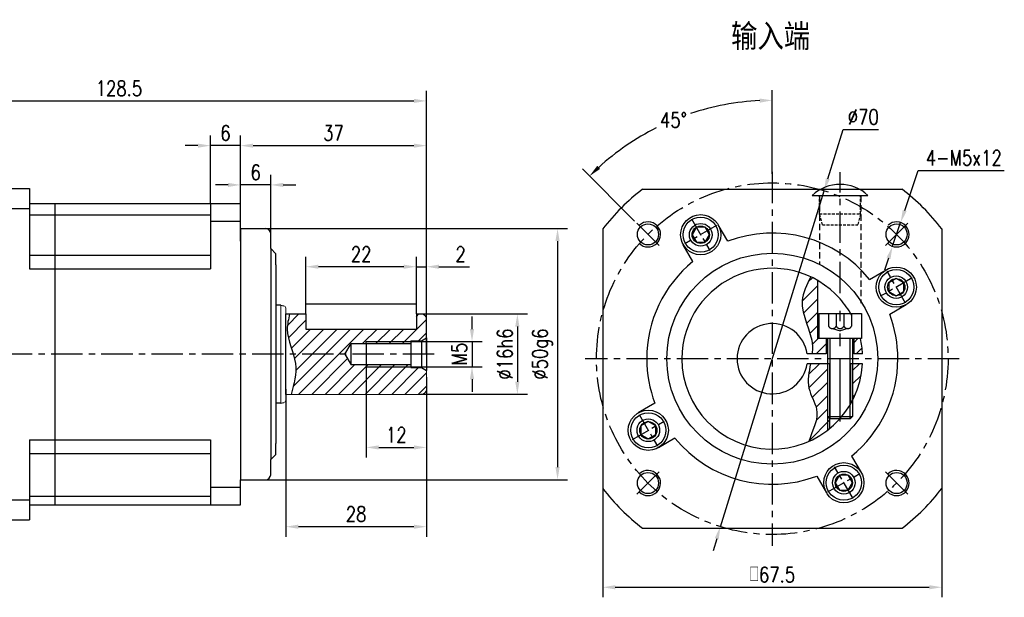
# Model space of a CAD drawing. Header units: inches. Extents: x 22 to 409, y 5 to 279.
# Tile 3 of 3: x 213 to 409, y 164 to 279. Entities that reach past the tile are written whole.
import ezdxf

# ---------------------------------------------------------------- set-up
doc = ezdxf.new("R2010")
doc.units = ezdxf.units.IN
doc.header["$LTSCALE"] = 10
doc.header["$MEASUREMENT"] = 0
doc.linetypes.add('CENTER', pattern=[2, 1.25, -0.25, 0.25, -0.25])
doc.linetypes.add('HIDDEN', pattern=[0.375, 0.25, -0.125])
for name, color, linetype in [('1轮廓实线层', 7, 'Continuous'), ('2细线层', 4, 'Continuous'), ('3中心线层', 1, 'CENTER'), ('4虚线层', 6, 'HIDDEN'), ('5剖面线层', 2, 'Continuous'), ('6文字层', 3, 'Continuous'), ('7标注层', 4, 'Continuous')]:
    doc.layers.add(name, color=color, linetype=linetype)
doc.styles.add('PC_TEXTSTYLE', font='isocp.shx', dxfattribs={"width": 0.8, "bigfont": 'HZFS.SHX'})
doc.styles.add('PC_TEXTSTYLE1', font='isocp.shx', dxfattribs={"bigfont": 'hzfs.shx'})
doc.styles.add('TH_GBDIM', font='romans.shx', dxfattribs={"width": 0.8, "bigfont": 'gbcbig.shx'})
doc.dimstyles.new('直径标注A3', dxfattribs={"dimtxt": 3.5, "dimasz": 3, "dimexe": 2, "dimexo": 0.0625, "dimgap": 1, "dimtad": 1, "dimtih": 1, "dimtoh": 1, "dimdsep": 46, "dimtxsty": 'PC_TEXTSTYLE', "dimsah": 1, "dimcen": 0.09, "dimclrt": 3, "dimadec": 0, "dimazin": 0, "dimtfac": 0.7, "dimtmove": 0, "dimatfit": 0, "dimfxl": 1, "dimtzin": 0, "dimarcsym": 0})
doc.dimstyles.new('线性标注', dxfattribs={"dimtxt": 2.5, "dimasz": 3, "dimexe": 2, "dimexo": 0, "dimgap": 1, "dimtad": 1, "dimdsep": 46, "dimtxsty": 'PC_TEXTSTYLE', "dimsah": 1, "dimcen": 0.09, "dimclrt": 3, "dimadec": 0, "dimazin": 0, "dimtfac": 0.7, "dimtix": 1, "dimtmove": 0, "dimatfit": 0, "dimfxl": 1, "dimtzin": 0, "dimarcsym": 0})
doc.dimstyles.new('角度标注', dxfattribs={"dimtxt": 3.5, "dimasz": 3, "dimexe": 2, "dimexo": 0, "dimgap": 1, "dimtad": 1, "dimtih": 1, "dimtoh": 1, "dimdsep": 46, "dimtxsty": 'PC_TEXTSTYLE', "dimsah": 1, "dimcen": 0.09, "dimclrd": 4, "dimclrt": 3, "dimadec": 0, "dimazin": 0, "dimtfac": 0.7, "dimtmove": 0, "dimatfit": 0, "dimfxl": 1, "dimtzin": 0, "dimarcsym": 0})

# ---------------------------------------------------------------- blocks, each defined once
blk = doc.blocks.new('*D45')
at = {"layer": '7标注层', "color": 0, "lineweight": -2, "transparency": 16777216}
for p, q in [((165.5, 239.4), (165.5, 264.99)), ((294, 212.58), (294, 264.99)), ((168, 262.99), (291.5, 262.99))]:
    blk.add_line(p, q, dxfattribs=at)
at = {"layer": '7标注层', "color": 0, "transparency": 16777216}
for points in [[(168, 263.41), (168, 262.58), (165.5, 262.99)], [(291.5, 263.41), (291.5, 262.58), (294, 262.99)]]:
    blk.add_solid(points, dxfattribs=at)
at = {"layer": 'Defpoints', "color": 0, "transparency": 16777216}
for p in [(294, 262.99), (165.5, 239.4), (294, 212.58)]:
    blk.add_point(p, dxfattribs=at)
at = {"layer": '7标注层', "color": 3, "transparency": 16777216, "insert": (232.79, 265.49), "char_height": 3, "attachment_point": 5, "style": 'TH_GBDIM'}
blk.add_mtext('128.5', dxfattribs=at)
blk = doc.blocks.new('*D46')
at = {"layer": '7标注层', "color": 0, "lineweight": -2, "transparency": 16777216}
for p, q in [((270, 222.58), (270, 231.98)), ((292, 222.58), (292, 231.98)), ((289.5, 229.98), (272.5, 229.98))]:
    blk.add_line(p, q, dxfattribs=at)
at = {"layer": '7标注层', "color": 0, "transparency": 16777216}
for points in [[(272.5, 230.4), (272.5, 229.57), (270, 229.98)], [(289.5, 230.4), (289.5, 229.57), (292, 229.98)]]:
    blk.add_solid(points, dxfattribs=at)
at = {"layer": 'Defpoints', "color": 0, "transparency": 16777216}
for p in [(270, 229.98), (270, 222.58), (292, 222.58)]:
    blk.add_point(p, dxfattribs=at)
at = {"layer": '7标注层', "color": 3, "transparency": 16777216, "insert": (281, 232.48), "char_height": 3, "attachment_point": 5, "style": 'TH_GBDIM'}
blk.add_mtext('22', dxfattribs=at)
blk = doc.blocks.new('*D47')
at = {"layer": '7标注层', "color": 0, "lineweight": -2, "transparency": 16777216}
for p, q in [((292, 222.58), (292, 231.98)), ((294, 212.58), (294, 231.98)), ((289.5, 229.98), (287, 229.98)), ((292, 229.98), (294, 229.98)), ((296.5, 229.98), (302.6, 229.98))]:
    blk.add_line(p, q, dxfattribs=at)
at = {"layer": '7标注层', "color": 0, "transparency": 16777216}
for points in [[(289.5, 230.4), (289.5, 229.57), (292, 229.98)], [(296.5, 230.4), (296.5, 229.57), (294, 229.98)]]:
    blk.add_solid(points, dxfattribs=at)
at = {"layer": 'Defpoints', "color": 0, "transparency": 16777216}
for p in [(294, 229.98), (292, 222.58), (294, 212.58)]:
    blk.add_point(p, dxfattribs=at)
at = {"layer": '7标注层', "color": 3, "transparency": 16777216, "insert": (300.8, 232.48), "char_height": 3, "attachment_point": 5, "style": 'TH_GBDIM'}
blk.add_mtext('2', dxfattribs=at)
blk = doc.blocks.new('*D48')
at = {"layer": '7标注层', "color": 0, "lineweight": -2, "transparency": 16777216}
for p, q in [((266, 205.58), (266, 176.23)), ((294, 205.58), (294, 176.23)), ((291.5, 178.23), (268.5, 178.23))]:
    blk.add_line(p, q, dxfattribs=at)
at = {"layer": '7标注层', "color": 0, "transparency": 16777216}
for points in [[(268.5, 178.64), (268.5, 177.81), (266, 178.23)], [(291.5, 178.64), (291.5, 177.81), (294, 178.23)]]:
    blk.add_solid(points, dxfattribs=at)
at = {"layer": 'Defpoints', "color": 0, "transparency": 16777216}
for p in [(266, 205.58), (294, 205.58), (266, 178.23)]:
    blk.add_point(p, dxfattribs=at)
at = {"layer": '7标注层', "color": 3, "transparency": 16777216, "insert": (280, 180.73), "char_height": 3, "attachment_point": 5, "style": 'TH_GBDIM'}
blk.add_mtext('28', dxfattribs=at)
blk = doc.blocks.new('*D49')
at = {"layer": '7标注层', "color": 0, "lineweight": -2, "transparency": 16777216}
for p, q in [((251, 242.58), (251, 256.09)), ((257, 242.58), (257, 256.09)), ((248.5, 254.09), (246, 254.09)), ((257, 254.09), (251, 254.09)), ((259.5, 254.09), (262, 254.09))]:
    blk.add_line(p, q, dxfattribs=at)
at = {"layer": '7标注层', "color": 0, "transparency": 16777216}
for points in [[(248.5, 254.5), (248.5, 253.67), (251, 254.09)], [(259.5, 254.5), (259.5, 253.67), (257, 254.09)]]:
    blk.add_solid(points, dxfattribs=at)
at = {"layer": 'Defpoints', "color": 0, "transparency": 16777216}
for p in [(251, 254.09), (251, 242.58), (257, 242.58)]:
    blk.add_point(p, dxfattribs=at)
at = {"layer": '7标注层', "color": 3, "transparency": 16777216, "insert": (254, 256.59), "char_height": 3, "attachment_point": 5, "style": 'TH_GBDIM'}
blk.add_mtext('6', dxfattribs=at)
blk = doc.blocks.new('*D50')
at = {"layer": '7标注层', "color": 0, "lineweight": -2, "transparency": 16777216}
for p, q in [((257, 235.08), (257, 248.27)), ((263, 233.58), (263, 248.27)), ((254.5, 246.27), (252, 246.27)), ((263, 246.27), (257, 246.27)), ((265.5, 246.27), (268, 246.27))]:
    blk.add_line(p, q, dxfattribs=at)
at = {"layer": '7标注层', "color": 0, "transparency": 16777216}
for points in [[(254.5, 246.68), (254.5, 245.85), (257, 246.27)], [(265.5, 246.68), (265.5, 245.85), (263, 246.27)]]:
    blk.add_solid(points, dxfattribs=at)
at = {"layer": 'Defpoints', "color": 0, "transparency": 16777216}
for p in [(257, 246.27), (257, 235.08), (263, 233.58)]:
    blk.add_point(p, dxfattribs=at)
at = {"layer": '7标注层', "color": 3, "transparency": 16777216, "insert": (260, 248.77), "char_height": 3, "attachment_point": 5, "style": 'TH_GBDIM'}
blk.add_mtext('6', dxfattribs=at)
blk = doc.blocks.new('*D51')
at = {"layer": '7标注层', "color": 0, "lineweight": -2, "transparency": 16777216}
for p, q in [((259.5, 237.58), (322.11, 237.58)), ((320.11, 235.08), (320.11, 190.08)), ((259.5, 187.58), (322.11, 187.58))]:
    blk.add_line(p, q, dxfattribs=at)
at = {"layer": '7标注层', "color": 0, "transparency": 16777216}
for points in [[(319.69, 235.08), (320.52, 235.08), (320.11, 237.58)], [(319.69, 190.08), (320.52, 190.08), (320.11, 187.58)]]:
    blk.add_solid(points, dxfattribs=at)
at = {"layer": 'Defpoints', "color": 0, "transparency": 16777216}
for p in [(259.5, 237.58), (259.5, 187.58), (320.11, 187.58)]:
    blk.add_point(p, dxfattribs=at)
at = {"layer": '7标注层', "color": 3, "transparency": 16777216, "insert": (317.11, 212.58), "char_height": 3, "attachment_point": 5, "rotation": 90, "style": 'TH_GBDIM'}
blk.add_mtext('\\A1;%%c50g6', dxfattribs=at)
blk = doc.blocks.new('*D52')
at = {"layer": '7标注层', "color": 0, "lineweight": -2, "transparency": 16777216}
for p, q in [((257, 242.58), (257, 256.09)), ((294, 218.57), (294, 256.09)), ((259.5, 254.09), (291.5, 254.09))]:
    blk.add_line(p, q, dxfattribs=at)
at = {"layer": '7标注层', "color": 0, "transparency": 16777216}
for points in [[(259.5, 254.5), (259.5, 253.67), (257, 254.09)], [(291.5, 254.5), (291.5, 253.67), (294, 254.09)]]:
    blk.add_solid(points, dxfattribs=at)
at = {"layer": 'Defpoints', "color": 0, "transparency": 16777216}
for p in [(294, 254.09), (257, 242.58), (294, 218.57)]:
    blk.add_point(p, dxfattribs=at)
at = {"layer": '7标注层', "color": 3, "transparency": 16777216, "insert": (275.5, 256.59), "char_height": 3, "attachment_point": 5, "style": 'TH_GBDIM'}
blk.add_mtext('37', dxfattribs=at)
blk = doc.blocks.new('*D53')
at = {"layer": '7标注层', "color": 0, "lineweight": -2, "transparency": 16777216}
for p, q in [((292.79, 220.58), (314.11, 220.58)), ((312.11, 218.08), (312.11, 207.08)), ((292.79, 204.58), (314.11, 204.58))]:
    blk.add_line(p, q, dxfattribs=at)
at = {"layer": '7标注层', "color": 0, "transparency": 16777216}
for points in [[(311.69, 218.08), (312.52, 218.08), (312.11, 220.58)], [(311.69, 207.08), (312.52, 207.08), (312.11, 204.58)]]:
    blk.add_solid(points, dxfattribs=at)
at = {"layer": 'Defpoints', "color": 0, "transparency": 16777216}
for p in [(292.79, 220.58), (292.79, 204.58), (312.11, 204.58)]:
    blk.add_point(p, dxfattribs=at)
at = {"layer": '7标注层', "color": 3, "transparency": 16777216, "insert": (309.61, 212.58), "char_height": 3, "attachment_point": 5, "rotation": 90, "style": 'TH_GBDIM'}
blk.add_mtext('\\A1;%%c16h6', dxfattribs=at)
blk = doc.blocks.new('*D54')
at = {"layer": '7标注层', "color": 0, "lineweight": -2, "transparency": 16777216}
for p, q in [((303.08, 217.58), (303.08, 220.08)), ((290.87, 215.08), (305.08, 215.08)), ((303.08, 215.08), (303.08, 210.08)), ((290.87, 210.08), (305.08, 210.08)), ((303.08, 207.58), (303.08, 205.08))]:
    blk.add_line(p, q, dxfattribs=at)
at = {"layer": '7标注层', "color": 0, "transparency": 16777216}
for points in [[(302.66, 217.58), (303.5, 217.58), (303.08, 215.08)], [(302.66, 207.58), (303.5, 207.58), (303.08, 210.08)]]:
    blk.add_solid(points, dxfattribs=at)
at = {"layer": 'Defpoints', "color": 0, "transparency": 16777216}
for p in [(290.87, 215.08), (290.87, 210.08), (303.08, 210.08)]:
    blk.add_point(p, dxfattribs=at)
at = {"layer": '7标注层', "color": 3, "transparency": 16777216, "insert": (300.58, 212.58), "char_height": 3, "attachment_point": 5, "rotation": 90, "style": 'TH_GBDIM'}
blk.add_mtext('M5', dxfattribs=at)
blk = doc.blocks.new('*D55')
at = {"layer": '7标注层', "color": 0, "lineweight": -2, "transparency": 16777216}
for p, q in [((282, 210.08), (282, 192.01)), ((294, 207.99), (294, 192.01)), ((284.5, 194.01), (291.5, 194.01))]:
    blk.add_line(p, q, dxfattribs=at)
at = {"layer": '7标注层', "color": 0, "transparency": 16777216}
for points in [[(284.5, 194.42), (284.5, 193.59), (282, 194.01)], [(291.5, 194.42), (291.5, 193.59), (294, 194.01)]]:
    blk.add_solid(points, dxfattribs=at)
at = {"layer": 'Defpoints', "color": 0, "transparency": 16777216}
for p in [(282, 210.08), (294, 207.99), (294, 194.01)]:
    blk.add_point(p, dxfattribs=at)
at = {"layer": '7标注层', "color": 3, "transparency": 16777216, "insert": (288, 196.51), "char_height": 3, "attachment_point": 5, "style": 'TH_GBDIM'}
blk.add_mtext('12', dxfattribs=at)
blk = doc.blocks.new('*D65')
at = {"layer": '7标注层', "color": 0, "lineweight": -2, "transparency": 16777216}
for p, q in [((373.93, 247.5), (376.96, 257.3)), ((376.96, 257.3), (384.01, 257.3)), ((352.53, 178.23), (373.19, 245.11)), ((351.8, 175.84), (351.06, 173.45))]:
    blk.add_line(p, q, dxfattribs=at)
at = {"layer": '7标注层', "color": 0, "transparency": 16777216}
for points in [[(373.53, 247.62), (374.33, 247.38), (373.19, 245.11)], [(351.4, 175.96), (352.19, 175.72), (352.53, 178.23)]]:
    blk.add_solid(points, dxfattribs=at)
at = {"layer": 'Defpoints', "color": 0, "transparency": 16777216}
for p in [(373.19, 245.11), (352.53, 178.23)]:
    blk.add_point(p, dxfattribs=at)
at = {"layer": '7标注层', "color": 3, "transparency": 16777216, "insert": (380.98, 259.8), "char_height": 3, "attachment_point": 5, "style": 'TH_GBDIM'}
blk.add_mtext('∅70', dxfattribs=at)
blk = doc.blocks.new('GB／T70.1M5M16')
at = {"layer": '1轮廓实线层'}
for p, q in [((0, -4.25), (0, 4.25)), ((0, 4.25), (5, 4.25)), ((5, 4.25), (5, -4.25)), ((5, 2.5), (20.5, 2.5)), ((20.5, 2.5), (21, 2)), ((20.5, -2.5), (20.5, 2.5)), ((21, 2), (21, -2)), ((5, -2.5), (20.5, -2.5)), ((20.5, -2.5), (21, -2)), ((0, -4.25), (5, -4.25))]:
    blk.add_line(p, q, dxfattribs=at)
at = {"layer": '2细线层'}
for p, q in [((21, 2), (5, 2)), ((21, -2), (5, -2))]:
    blk.add_line(p, q, dxfattribs=at)
at = {"layer": '3中心线层'}
blk.add_line((21.5, 0), (-0.5, 0), dxfattribs=at)
at = {"layer": '4虚线层'}
for p, q in [((0, 2.29), (2.5, 2.29)), ((0, 0.76), (2.5, 0.76)), ((3, 1.53), (3.45, 0)), ((3, -1.53), (3.45, 0)), ((0, -0.76), (2.5, -0.76)), ((0, -2.29), (2.5, -2.29))]:
    blk.add_line(p, q, dxfattribs=at)
for centre in [(2.17, 1.53), (2.17, 0), (2.17, -1.53)]:
    blk.add_arc(centre, 0.833, 293.5487, 66.4513, dxfattribs=at)
blk = doc.blocks.new('*D66')
at = {"layer": '7标注层', "color": 0, "lineweight": -2, "transparency": 16777216}
for p, q in [((329.11, 185.84), (329.11, 164.17)), ((396.61, 185.84), (396.61, 164.17)), ((331.61, 166.17), (394.11, 166.17))]:
    blk.add_line(p, q, dxfattribs=at)
at = {"layer": '7标注层', "color": 0, "transparency": 16777216}
for points in [[(331.61, 166.59), (331.61, 165.75), (329.11, 166.17)], [(394.11, 166.59), (394.11, 165.75), (396.61, 166.17)]]:
    blk.add_solid(points, dxfattribs=at)
at = {"layer": 'Defpoints', "color": 0, "transparency": 16777216}
for p in [(329.11, 185.84), (396.61, 185.84), (396.61, 166.17)]:
    blk.add_point(p, dxfattribs=at)
at = {"layer": '7标注层', "color": 3, "transparency": 16777216, "insert": (362.86, 168.67), "char_height": 3, "attachment_point": 5, "style": 'TH_GBDIM'}
blk.add_mtext('{□}67.5', dxfattribs=at)
blk = doc.blocks.new('*D67')
at = {"layer": '7标注层', "color": 0, "lineweight": -2, "transparency": 16777216}
for p, q in [((362.86, 248.48), (362.86, 265.11)), ((335.46, 239.07), (325.07, 249.46))]:
    blk.add_line(p, q, dxfattribs=at)
at = {"layer": '7标注层', "color": 4, "lineweight": -2, "transparency": 16777216}
for start, end in [(92.7849, 108.4566), (116.6655, 132.2151)]:
    blk.add_arc((362.86, 211.67), 51.44, start, end, dxfattribs=at)
at = {"layer": '7标注层', "color": 4, "transparency": 16777216}
for points in [[(360.35, 263.46), (360.37, 262.63), (362.86, 263.11)], [(328.59, 249.46), (328.01, 250.07), (326.49, 248.04)]]:
    blk.add_solid(points, dxfattribs=at)
at = {"layer": 'Defpoints', "color": 0, "transparency": 16777216}
for p in [(349.55, 261.36), (362.86, 248.48), (335.46, 239.07), (391.15, 183.38), (362.86, 174.96)]:
    blk.add_point(p, dxfattribs=at)
at = {"layer": '7标注层', "color": 3, "transparency": 16777216, "insert": (343.18, 259.19), "char_height": 3, "attachment_point": 5, "style": 'TH_GBDIM'}
blk.add_mtext('45°', dxfattribs=at)
blk = doc.blocks.new('GB／T70.1M4R6')
at = {"layer": '1轮廓实线层'}
for p, q in [((0, 1.72), (-1.49, 0.86)), ((-1.49, 0.86), (-1.49, -0.86)), ((1.49, 0.86), (0, 1.72)), ((1.49, -0.86), (1.49, 0.86)), ((-1.49, -0.86), (0, -1.72)), ((0, -1.72), (1.49, -0.86))]:
    blk.add_line(p, q, dxfattribs=at)
for radius in [3.5, 1.72]:
    blk.add_circle((0, 0), radius, dxfattribs=at)
at = {"layer": '3中心线层', "ltscale": 0.3}
for p, q in [((0, 3.66), (0, -3.66)), ((3.66, 0), (-3.66, 0))]:
    blk.add_line(p, q, dxfattribs=at)
blk = doc.blocks.new('*D68')
at = {"layer": '7标注层', "color": 0, "lineweight": -2, "transparency": 16777216}
for p, q in [((389.22, 241.15), (391.94, 249.16)), ((391.94, 249.16), (409.06, 249.16)), ((386.81, 234.05), (388.42, 238.78)), ((386, 231.68), (385.2, 229.32))]:
    blk.add_line(p, q, dxfattribs=at)
at = {"layer": '7标注层', "color": 0, "transparency": 16777216}
for points in [[(388.83, 241.29), (389.61, 241.02), (388.42, 238.78)], [(385.61, 231.82), (386.4, 231.55), (386.81, 234.05)]]:
    blk.add_solid(points, dxfattribs=at)
at = {"layer": 'Defpoints', "color": 0, "transparency": 16777216}
for p in [(388.42, 238.78), (386.81, 234.05)]:
    blk.add_point(p, dxfattribs=at)
at = {"layer": '7标注层', "color": 3, "transparency": 16777216, "insert": (401, 251.66), "char_height": 3, "attachment_point": 5, "style": 'TH_GBDIM'}
blk.add_mtext('4-M5x12', dxfattribs=at)
blk = doc.blocks.new('卡扣11.2')
at = {"layer": '1轮廓实线层'}
blk.add_line((628.67, 284.14), (643.87, 284.14), dxfattribs=at)
blk.add_arc((636.27, 276.14), 11.03, 46.4688, 133.5312, dxfattribs=at)
at = {"layer": '4虚线层', "ltscale": 0.3}
for p, q in [((630.67, 279.14), (630.67, 284.14)), ((641.87, 279.14), (641.87, 284.14)), ((631.47, 276.14), (630.67, 279.14)), ((630.67, 279.14), (641.87, 279.14)), ((641.87, 279.14), (641.06, 276.14)), ((631.47, 276.14), (641.06, 276.14))]:
    blk.add_line(p, q, dxfattribs=at)

msp = doc.modelspace()

# ---------------------------------------------------------------- hatches: boundary and pattern name
at = {"layer": '5剖面线层'}
h = msp.add_hatch(dxfattribs=at)
h.set_pattern_fill('ANSI31', color=2, scale=15)
h.set_pattern_definition([(45, (7.9232, 29.2886), (-1.325825, 1.325825), [])])
edge = h.paths.add_edge_path()
edge.add_arc((362.862, 211.669), 18, 60, 64.78532)
edge.add_spline(control_points=[(370.53, 227.954), (369.726, 226.386), (367.439, 221.93), (371.031, 216.783), (370.855, 213.174), (370.8, 212.669)], knot_values=[0, 0, 0, 0, 5.0338835, 14.3075989, 15.8155282, 15.8155282, 15.8155282, 15.8155282], degree=3, periodic=0)
edge.add_line((370.8, 212.669), (373.612, 212.669))
edge.add_line((373.612, 212.669), (373.612, 215.669))
edge.add_line((373.612, 215.669), (372.112, 215.669))
edge.add_line((372.112, 215.669), (371.862, 215.669))
edge.add_line((371.862, 215.669), (371.862, 227.257))
edge = h.paths.add_edge_path()
edge.add_line((373.862, 210.669), (370.474, 210.669))
edge.add_spline(control_points=[(370.474, 210.669), (370.157, 209.032), (369.502, 205.926), (372.854, 200.679), (370.879, 197.604), (370.158, 195.213)], knot_values=[17.80363, 17.80363, 17.80363, 17.80363, 22.6894076, 27.1277379, 34.5605338, 34.5605338, 34.5605338, 34.5605338], degree=3, periodic=0)
edge.add_arc((362.862, 211.669), 18, 293.91013, 307.66989)
edge.add_line((373.862, 197.421), (373.862, 210.669))
h.paths.add_polyline_path([(380.834, 210.669), (378.862, 210.669), (378.862, 203.422, 0.1054629)])
h.paths.add_polyline_path([(380.412, 215.669), (379.112, 215.669), (379.112, 212.669), (380.834, 212.669, 0.0421522)])
h.paths.add_polyline_path([(374.262, 199.769), (373.862, 200.169), (373.862, 197.421, 0.0070975), (374.262, 197.739)])
h = msp.add_hatch(dxfattribs=at)
h.set_pattern_fill('ANSI31', color=2, scale=15)
h.set_pattern_definition([(45, (0, 5), (-1.325825, 1.325825), [])])
edge = h.paths.add_edge_path()
edge.add_spline(control_points=[(267.502, 212.578), (267.686, 211.957), (268.343, 209.327), (267.641, 206.634), (267.105, 204.578)], knot_values=[8.1777842, 8.1777842, 8.1777842, 8.1777842, 10.0959663, 16.2805346, 16.2805346, 16.2805346, 16.2805346], degree=3, periodic=0)
edge.add_line((267.105, 204.578), (292.999, 204.578))
edge.add_arc((292.999, 205.578), 1, 270, 360)
edge.add_line((293.999, 205.578), (293.999, 209.35))
edge.add_line((293.999, 209.35), (292.999, 209.928))
edge.add_line((292.999, 209.928), (290.874, 209.928))
edge.add_line((290.874, 209.928), (290.874, 210.078))
edge.add_line((290.874, 210.078), (281.996, 210.078))
edge.add_line((281.996, 210.078), (281.996, 210.453))
edge.add_line((281.996, 210.453), (278.996, 210.453))
edge.add_line((278.996, 210.453), (277.769, 212.578))
edge.add_line((277.769, 212.578), (267.502, 212.578))
edge = h.paths.add_edge_path()
edge.add_spline(control_points=[(266.769, 220.578), (266.53, 219.568), (265.89, 216.866), (267.009, 214.236), (267.502, 212.578)], knot_values=[0, 0, 0, 0, 3.0542903, 8.1777842, 8.1777842, 8.1777842, 8.1777842], degree=3, periodic=0)
edge.add_line((267.502, 212.578), (277.769, 212.578))
edge.add_line((277.769, 212.578), (278.996, 214.703))
edge.add_line((278.996, 214.703), (281.996, 214.703))
edge.add_line((281.996, 214.703), (281.996, 215.078))
edge.add_line((281.996, 215.078), (290.874, 215.078))
edge.add_line((290.874, 215.078), (290.874, 215.228))
edge.add_line((290.874, 215.228), (292.999, 215.228))
edge.add_line((292.999, 215.228), (293.999, 215.805))
edge.add_line((293.999, 215.805), (293.999, 219.578))
edge.add_arc((292.999, 219.578), 1, 0, 90)
edge.add_line((292.999, 220.578), (291.999, 220.578))
edge.add_line((291.999, 220.578), (291.999, 217.578))
edge.add_line((291.999, 217.578), (269.999, 217.578))
edge.add_line((269.999, 217.578), (269.999, 220.578))
edge.add_line((269.999, 220.578), (266.769, 220.578))
h.paths.add_polyline_path([(290.874, 215.078), (281.996, 215.078), (281.996, 214.703), (290.874, 214.703)], flags=17)
h.paths.add_polyline_path([(290.874, 210.453), (281.996, 210.453), (281.996, 210.078), (290.874, 210.078)], flags=17)

# ---------------------------------------------------------------- linework, layer by layer
for p, q in [((256.999, 237.578), (256.999, 242.578)), ((256.999, 237.578), (261.999, 237.578)), ((263.999, 230.346), (263.999, 232.578)), ((371.862, 227.257), (371.862, 215.669)), ((265.999, 220.578), (269.999, 220.578)), ((380.412, 215.669), (371.862, 215.669)), ((373.612, 215.669), (373.612, 212.669)), ((379.112, 215.669), (379.112, 212.669)), ((373.612, 212.669), (369.79, 212.669)), ((380.834, 212.669), (379.112, 212.669)), ((374.262, 210.669), (369.79, 210.669)), ((374.262, 210.669), (374.262, 197.739)), ((380.834, 210.669), (378.462, 210.669)), ((378.462, 210.669), (378.462, 202.689)), ((263.999, 192.578), (263.999, 194.81)), ((256.999, 182.578), (256.999, 187.578)), ((256.999, 187.578), (261.999, 187.578))]:
    msp.add_line(p, q)
at = {"color": 7, "linetype": 'Continuous', "lineweight": 15}
for p, q in [((264.999, 212.578), (264.999, 222.328)), ((265.999, 220.078), (265.999, 221.732)), ((293.999, 219.578), (293.999, 205.578)), ((264.999, 202.828), (264.999, 212.578)), ((265.999, 203.424), (265.999, 205.078)), ((265.999, 204.578), (292.999, 204.578))]:
    msp.add_line(p, q, dxfattribs=at)
for centre in [(338.113, 236.417), (387.611, 236.417), (338.113, 186.92), (387.611, 186.92)]:
    msp.add_circle(centre, 2.1)
for start, end in [(41.40962, 180), (28.69092, 41.40962), (3.18474, 12.83959), (180, 356.81526)]:
    msp.add_arc((362.862, 211.669), 18, start, end)
for centre, start, end in [((292.999, 219.578), 0, 90), ((292.999, 205.578), 270, 0)]:
    msp.add_arc(centre, 1, start, end, dxfattribs=at)
at = {"layer": '1轮廓实线层'}
for p, q in [((169.499, 245.578), (214.999, 245.578)), ((214.999, 245.578), (214.999, 229.593)), ((337.032, 245.419), (388.692, 245.419)), ((170.294, 241.578), (214.999, 241.578)), ((214.999, 242.578), (256.999, 242.578)), ((219.999, 242.578), (219.999, 182.578)), ((250.999, 242.578), (250.999, 229.593)), ((214.999, 240.293), (250.999, 240.293)), ((250.999, 239.035), (256.999, 239.035)), ((256.999, 237.578), (256.999, 187.578)), ((329.112, 237.499), (329.112, 185.839)), ((353.987, 235.04), (352.076, 238.35)), ((396.612, 237.499), (396.612, 185.839)), ((262.999, 233.578), (262.999, 236.578)), ((263.999, 232.578), (262.999, 233.578)), ((262.999, 233.578), (262.999, 191.578)), ((347.059, 231.04), (345.148, 234.35)), ((263.999, 230.346), (263.999, 194.81)), ((382.234, 227.472), (385.544, 229.383)), ((264.999, 222.328), (263.999, 222.328)), ((264.999, 222.328), (265.586, 222.224)), ((269.999, 222.578), (291.999, 222.578)), ((269.999, 220.578), (269.999, 222.578)), ((291.999, 220.578), (291.999, 222.578)), ((386.234, 220.544), (389.544, 222.455)), ((386.234, 220.544), (389.544, 222.455)), ((265.999, 204.578), (265.999, 220.578)), ((269.999, 220.578), (269.999, 217.578)), ((291.999, 220.578), (292.999, 220.578)), ((291.999, 220.578), (291.999, 217.578)), ((269.999, 217.578), (291.999, 217.578)), ((292.999, 215.228), (293.999, 215.805)), ((293.999, 215.805), (293.999, 209.35)), ((277.769, 212.578), (278.996, 214.703)), ((278.996, 210.453), (278.996, 214.703)), ((278.996, 214.703), (290.874, 214.703)), ((281.996, 214.703), (281.996, 215.078)), ((290.874, 215.228), (292.999, 215.228)), ((290.874, 215.228), (290.874, 209.928)), ((292.999, 215.228), (292.999, 209.928)), ((277.769, 212.578), (278.996, 210.453)), ((290.874, 210.453), (278.996, 210.453)), ((264.999, 202.828), (263.999, 202.828)), ((264.999, 202.828), (265.586, 202.931)), ((339.49, 202.794), (336.18, 200.883)), ((214.999, 195.513), (214.999, 179.578)), ((250.999, 195.513), (250.999, 182.578)), ((263.999, 192.578), (263.999, 194.81)), ((343.49, 195.866), (340.18, 193.955)), ((263.999, 192.578), (262.999, 191.578)), ((378.665, 192.297), (380.576, 188.987)), ((262.999, 188.578), (262.999, 191.578)), ((371.737, 188.297), (373.648, 184.987)), ((214.999, 184.29), (250.999, 184.29)), ((250.999, 186.12), (256.999, 186.12)), ((203.499, 183.578), (214.999, 183.578)), ((214.999, 182.578), (256.999, 182.578)), ((175.865, 179.578), (214.999, 179.578)), ((337.032, 177.919), (388.692, 177.919))]:
    msp.add_line(p, q, dxfattribs=at)
at = {"layer": '1轮廓实线层', "ltscale": 0.5}
for p, q in [((214.999, 232.303), (250.999, 232.303)), ((214.999, 229.593), (250.999, 229.593)), ((214.999, 195.513), (250.999, 195.513)), ((214.999, 192.803), (250.999, 192.803))]:
    msp.add_line(p, q, dxfattribs=at)
at = {"layer": '1轮廓实线层', "extrusion": (0, -1.22465e-16, -1)}
for p, q in [((281.996, 214.703), (281.996, 210.078)), ((290.874, 209.928), (292.999, 209.928)), ((292.999, 209.928), (293.999, 209.35))]:
    msp.add_line(p, q, dxfattribs=at)
at = {"layer": '1轮廓实线层'}
for centre, radius in [((348.612, 236.35), 4), ((348.612, 236.35), 2.25), ((362.862, 211.669), 21), ((387.544, 225.919), 4), ((387.544, 225.919), 2.25), ((338.18, 197.419), 4), ((338.18, 197.419), 2.25), ((377.112, 186.987), 4), ((377.112, 186.987), 2.25)]:
    msp.add_circle(centre, radius, dxfattribs=at)
for centre, radius, start, end in [((362.862, 211.669), 42.5, 127.42801, 142.57199), ((362.862, 211.669), 42.5, 37.42801, 52.57199), ((261.999, 236.578), 1, 0, 90), ((362.862, 211.669), 25, 39.2069, 110.7931), ((362.862, 211.669), 25, 129.2069, 180), ((362.862, 211.669), 25, 360, 20.7931), ((362.862, 211.669), 7, 8.21321, 351.78679), ((362.862, 211.669), 25, 180, 200.7931), ((362.862, 211.669), 25, 309.2069, 360), ((362.862, 211.669), 25, 219.2069, 290.7931), ((261.999, 188.578), 1, 270, 0), ((362.862, 211.669), 42.5, 217.42801, 232.57199), ((362.862, 211.669), 42.5, 307.42801, 322.57199)]:
    msp.add_arc(centre, radius, start, end, dxfattribs=at)
at = {"layer": '1轮廓实线层', "lineweight": 15}
for centre, start, end in [((265.499, 221.732), 0, 80), ((265.499, 203.424), 280, 0)]:
    msp.add_arc(centre, 0.5, start, end, dxfattribs=at)
at = {"layer": '2细线层'}
for p, q in [((281.996, 215.078), (290.874, 215.078)), ((373.862, 210.669), (373.862, 197.421)), ((378.862, 210.669), (378.862, 203.422))]:
    msp.add_line(p, q, dxfattribs=at)
at = {"layer": '2细线层', "extrusion": (0, -1.22465e-16, -1)}
msp.add_line((281.996, 210.078), (290.874, 210.078), dxfattribs=at)
at = {"layer": '2细线层'}
for centre in [(338.113, 236.417), (387.611, 236.417), (338.113, 186.92), (387.611, 186.92)]:
    msp.add_arc(centre, 2.5, 225, 132.95329, dxfattribs=at)
for points, knots in [([(370.53, 227.954), (369.726, 226.386), (367.439, 221.93), (371.031, 216.783), (370.855, 213.174), (370.8, 212.669)], [0, 0, 0, 0, 5.0338835, 14.3075989, 15.8155282, 15.8155282, 15.8155282, 15.8155282]), ([(370.474, 210.669), (370.157, 209.032), (369.502, 205.926), (372.854, 200.679), (370.879, 197.604), (370.158, 195.213)], [17.80363, 17.80363, 17.80363, 17.80363, 22.6894076, 27.1277379, 34.5605338, 34.5605338, 34.5605338, 34.5605338])]:
    msp.add_open_spline(points, degree=3, knots=knots, dxfattribs=at)
msp.add_spline([(266.769, 220.578), (266.298, 217.56), (267.921, 210.708), (267.105, 204.578)], degree=3, dxfattribs=at)
at = {"layer": '3中心线层', "ltscale": 0.5}
for p, q in [((362.862, 248.894), (362.862, 174.444)), ((376.362, 224.737), (376.362, 248.826)), ((335.904, 238.627), (340.323, 234.208)), ((389.821, 238.627), (385.401, 234.208)), ((295.525, 212.578), (129.747, 212.578)), ((400.087, 211.669), (325.637, 211.669)), ((335.904, 184.71), (340.323, 189.13)), ((389.821, 184.71), (385.401, 189.13))]:
    msp.add_line(p, q, dxfattribs=at)
at = {"layer": '3中心线层'}
msp.add_line((378.462, 210.669), (378.462, 203.859), dxfattribs=at)
at = {"layer": '3中心线层', "ltscale": 0.5}
msp.add_circle((362.862, 211.669), 35, dxfattribs=at)
at = {"layer": '4虚线层', "ltscale": 0.5}
for p, q in [((372.265, 244.115), (372.265, 230.493)), ((380.46, 244.111), (380.46, 222.754))]:
    msp.add_line(p, q, dxfattribs=at)

# ---------------------------------------------------------------- block references
at = {"layer": '1轮廓实线层', "xscale": 0.731, "yscale": 0.731, "zscale": 0.731}
msp.add_blockref('卡扣11.2', (-88.75, 36.463), dxfattribs=at)
at = {"layer": '1轮廓实线层'}
for name, p, rotation in [('GB／T70.1M4R6', (348.612, 236.35), 30), ('GB／T70.1M4R6', (387.544, 225.919), 299.9999999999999), ('GB／T70.1M5M16', (376.362, 220.669), 270), ('GB／T70.1M4R6', (338.18, 197.419), 120), ('GB／T70.1M4R6', (377.112, 186.987), 209.9999999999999)]:
    msp.add_blockref(name, p, dxfattribs=dict(at, rotation=rotation))

# ---------------------------------------------------------------- texts
at = {"layer": '6文字层', "color": 7, "insert": (354.66, 278.373), "char_height": 5.25, "width": 35.12652, "attachment_point": 1, "style": 'PC_TEXTSTYLE1'}
msp.add_mtext('{\\C3;输入端}', dxfattribs=at)

# ---------------------------------------------------------------- dimensions: what is measured, and where the dimension line sits
at = {"layer": '7标注层'}
for base, p1, picture, middle in [((293.999, 262.992), (165.499, 239.401), '*D45', (232.787, 262.992)), ((293.999, 229.982), (291.999, 222.578), '*D47', (300.799, 229.982))]:
    dim = msp.add_linear_dim(base=base, p1=p1, p2=(293.999, 212.578), dimstyle='线性标注', override={"dimtxt": 3, "dimasz": 2.5, "dimtxsty": 'TH_GBDIM', "dimadec": 2}, dxfattribs=at)
    dim.commit()
    dim.dimension.update_dxf_attribs({"geometry": picture, "text_midpoint": middle, "dimtype": 160})
dim = msp.add_angular_dim_2l(base=(349.549, 261.355), line1=((335.462, 239.069), (391.146, 183.384)), line2=((362.862, 248.479), (362.862, 174.957)), dimstyle='角度标注', override={"dimtxt": 3, "dimasz": 2.5, "dimdec": 0, "dimtxsty": 'TH_GBDIM'}, dxfattribs=at)
dim.commit()
dim.dimension.update_dxf_attribs({"geometry": '*D67', "text_midpoint": (343.177, 259.193)})
dim = msp.add_diameter_dim_2p(p1=(352.534, 178.227), p2=(373.191, 245.11), dimstyle='直径标注A3', override={"dimtxt": 3, "dimasz": 2.5, "dimtxsty": 'TH_GBDIM', "dimadec": 2}, dxfattribs=at)
dim.commit()
dim.dimension.update_dxf_attribs({"geometry": '*D65', "text_midpoint": (380.984, 257.299), "dimtype": 163})
for base, p1, p2, picture, middle in [((250.999, 254.086), (256.999, 242.578), (250.999, 242.578), '*D49', (253.999, 256.586)), ((293.999, 254.086), (256.999, 242.578), (293.999, 218.566), '*D52', (275.499, 256.586)), ((256.999, 246.268), (262.999, 233.578), (256.999, 235.078), '*D50', (259.999, 248.768)), ((269.999, 229.982), (291.999, 222.578), (269.999, 222.578), '*D46', (280.999, 232.482)), ((293.999, 194.006), (281.996, 210.078), (293.999, 207.993), '*D55', (287.997, 196.506)), ((265.999, 178.226), (293.999, 205.578), (265.999, 205.578), '*D48', (279.999, 180.726))]:
    dim = msp.add_linear_dim(base=base, p1=p1, p2=p2, dimstyle='线性标注', override={"dimtxt": 3, "dimasz": 2.5, "dimtxsty": 'TH_GBDIM', "dimadec": 2}, dxfattribs=at)
    dim.commit()
    dim.dimension.update_dxf_attribs({"geometry": picture, "text_midpoint": middle})
dim = msp.add_diameter_dim_2p(p1=(386.806, 234.051), p2=(388.416, 238.784), text='4-M5x12', dimstyle='直径标注A3', override={"dimtxt": 3, "dimasz": 2.5, "dimgap": 1, "dimtad": 1, "dimjust": 0, "dimdec": 2, "dimlfac": 1, "dimtxsty": 'TH_GBDIM', "dimse1": 0, "dimse2": 0, "dimsd1": 0, "dimsd2": 0, "dimadec": 2}, dxfattribs=at)
dim.commit()
dim.dimension.update_dxf_attribs({"geometry": '*D68', "text_midpoint": (401.001, 249.16), "dimtype": 163})
for base, p1, p2, text, override, picture, middle in [((320.108, 187.578), (259.499, 237.578), (259.499, 187.578), '\\A1;%%c<>g6', {"dimtxt": 3, "dimasz": 2.5, "dimtxsty": 'TH_GBDIM', "dimadec": 2}, '*D51', (317.108, 212.578)), ((303.081, 210.078), (290.874, 215.078), (290.874, 210.078), 'M<>', {"dimtxt": 3, "dimasz": 2.5, "dimgap": 1, "dimtad": 1, "dimjust": 0, "dimdec": 2, "dimlfac": 1, "dimtxsty": 'TH_GBDIM', "dimse1": 0, "dimse2": 0, "dimsd1": 0, "dimsd2": 0, "dimadec": 2}, '*D54', (300.581, 212.578)), ((312.105, 204.578), (292.791, 220.578), (292.791, 204.578), '\\A1;%%c<>h6', {"dimtxt": 3, "dimasz": 2.5, "dimtxsty": 'TH_GBDIM', "dimadec": 2}, '*D53', (309.605, 212.578))]:
    dim = msp.add_linear_dim(base=base, p1=p1, p2=p2, angle=90, text=text, dimstyle='线性标注', override=override, dxfattribs=at)
    dim.commit()
    dim.dimension.update_dxf_attribs({"geometry": picture, "text_midpoint": middle})
dim = msp.add_linear_dim(base=(396.612, 166.171), p1=(329.112, 185.839), p2=(396.612, 185.839), text='{□}<>', dimstyle='线性标注', override={"dimtxt": 3, "dimasz": 2.5, "dimtxsty": 'TH_GBDIM', "dimadec": 2}, dxfattribs=at)
dim.commit()
dim.dimension.update_dxf_attribs({"geometry": '*D66', "text_midpoint": (362.862, 168.671)})

doc.saveas('drawing.dxf')
